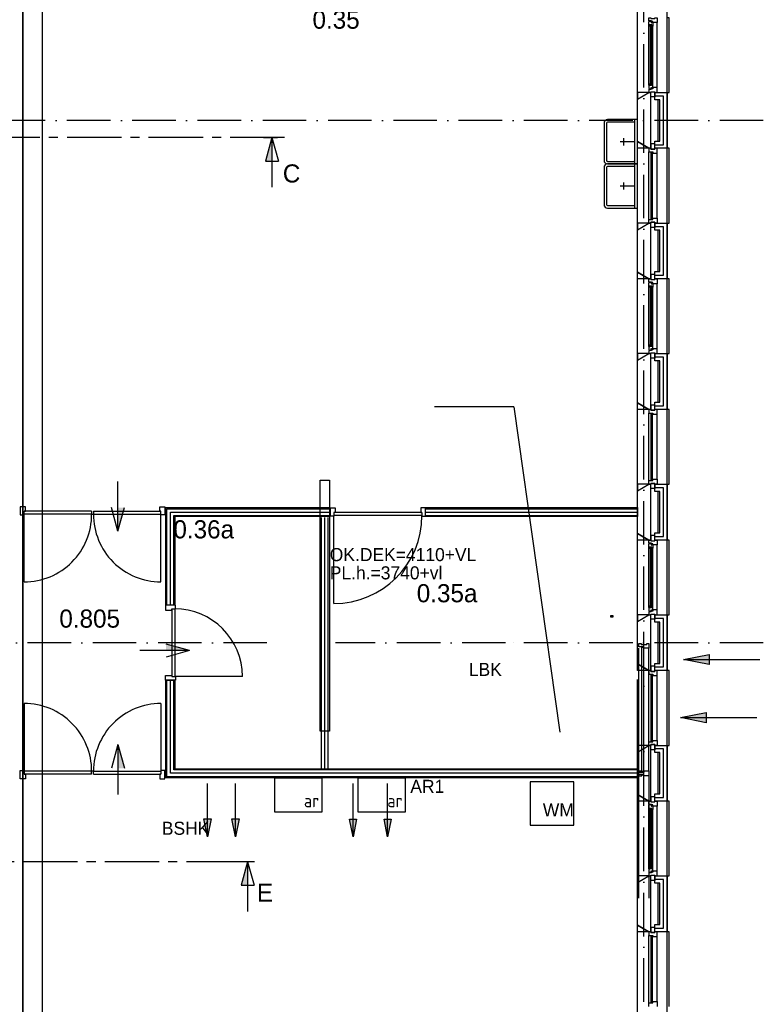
# Model space of a CAD drawing. Header units: millimetres. Extents: x -6587 to 170951, y 244 to 951952.
# Tile 71 of 102: x 125617 to 135870, y 893443 to 907016. Entities that reach past the tile are written whole.
import ezdxf

# ---------------------------------------------------------------- set-up
doc = ezdxf.new("R2010")
doc.units = ezdxf.units.MM
doc.header["$LTSCALE"] = 100
doc.linetypes.add('CENTER2', pattern=[11.25, 7.5, -1.25, 1.25, -1.25])
doc.linetypes.add('DASHDOT', pattern=[9, 6, -1.5, 0, -1.5])
doc.layers.get('0').update_dxf_attribs({"linetype": 'CONTINUOUS'})
for name, color, linetype in [('AL$7----_STRAMIEN', 1, 'DASHDOT'), ('BOUW', 8, 'CONTINUOUS'), ('DOORSNEDE', 1, 'CONTINUOUS'), ('FL82----', 7, 'CONTINUOUS'), ('KABELGOOT', 8, 'CONTINUOUS')]:
    doc.layers.add(name, color=color, linetype=linetype)
doc.styles.add('BURO-018', font='BUROFONT.shx', dxfattribs={"height": 180})
doc.styles.add('BURO-025', font='BUROFONT.shx', dxfattribs={"height": 250})
doc.styles.add('BURO-050', font='BUROFONT.shx', dxfattribs={"height": 500})
doc.styles.get("Standard").update_dxf_attribs({"font": 'iso.shx'})

# ---------------------------------------------------------------- blocks, each defined once
blk = doc.blocks.new('114-37S')
at = {"color": 0, "linetype": 'Continuous'}
for p, q in [((-305, 410), (-305, 0)), ((-270, 410), (-270, 50)), ((255, 460), (-255, 460)), ((255, 425), (-255, 425)), ((270, 50), (270, 410)), ((305, 0), (305, 410)), ((-50, 185), (50, 185)), ((0, 35), (0, 235)), ((-305, 35), (305, 35)), ((-305, 0), (305, 0))]:
    blk.add_line(p, q, dxfattribs=at)
for centre, radius, start, end in [((-255, 410), 50, 90, 180), ((-255, 410), 15, 90, 180), ((255, 410), 50, 0, 90), ((255, 410), 15, 0, 90), ((-255, 50), 15, 180, 270), ((255, 50), 15, 270, 0)]:
    blk.add_arc(centre, radius, start, end, dxfattribs=at)
blk = doc.blocks.new('LU-PIJL7')
at = {"color": 0, "linetype": 'Continuous'}
for p, q in [((0, 0), (-15, 0)), ((-5, -1), (-5, 1)), ((-5, 1), (0, 0)), ((0, 0), (-5, -1))]:
    blk.add_line(p, q, dxfattribs=at)
blk.add_solid([(-5, 1), (-5, -1), (0, 0)], dxfattribs=at)

msp = doc.modelspace()

# ---------------------------------------------------------------- linework, layer by layer
at = {"layer": 'AL$7----_STRAMIEN', "color": 1}
for p, q in [((134223.6, 877276.5), (134223.6, 949018.6)), ((135869.9, 905627.5), (124793.2, 905627.5)), ((129025.4, 898427.5), (114934.4, 898427.5)), ((132317.6, 898427.5), (129971.7, 898427.5)), ((135869.9, 898427.5), (132408.7, 898427.5))]:
    msp.add_line(p, q, dxfattribs=at)
at = {"layer": 'BOUW'}
for p, q in [((134543.6, 880107.5), (134543.6, 929347.5)), ((134133.6, 905920.3), (134293.6, 906012.7)), ((134133.6, 905335.1), (134133.6, 905920.3)), ((134293.6, 906012.7), (134313.6, 906012.7)), ((134313.6, 906012.7), (134313.6, 905242.7)), ((134313.6, 905912.7), (134313.6, 905342.7)), ((134374.6, 906012.7), (134543.6, 906012.7)), ((134374.6, 905912.7), (134374.6, 906012.7)), ((134493.6, 905962.7), (134374.6, 905962.7)), ((134493.6, 905962.7), (134374.6, 905962.7)), ((134443.6, 905912.7), (134374.6, 905912.7)), ((134413.6, 905912.7), (134413.6, 905342.7)), ((134443.6, 905342.7), (134443.6, 905912.7)), ((134493.6, 905292.7), (134493.6, 905962.7)), ((134493.6, 905292.7), (134493.6, 905962.7)), ((134543.6, 906012.7), (134543.6, 905242.7)), ((134374.6, 905242.7), (134374.6, 905342.7)), ((134374.6, 905342.7), (134443.6, 905342.7)), ((134293.6, 905242.7), (134133.6, 905335.1)), ((134313.6, 905242.7), (134293.6, 905242.7)), ((134374.6, 905292.7), (134493.6, 905292.7)), ((134374.6, 905292.7), (134493.6, 905292.7)), ((134543.6, 905242.7), (134374.6, 905242.7)), ((134133.6, 904120.3), (134293.6, 904212.7)), ((134133.6, 903535.1), (134133.6, 904120.3)), ((134293.6, 904212.7), (134313.6, 904212.7)), ((134313.6, 904212.7), (134313.6, 903442.7)), ((134374.6, 904212.7), (134543.6, 904212.7)), ((134374.6, 904112.7), (134374.6, 904212.7)), ((134493.6, 904162.7), (134374.6, 904162.7)), ((134493.6, 904162.7), (134374.6, 904162.7)), ((134493.6, 903492.7), (134493.6, 904162.7)), ((134493.6, 903492.7), (134493.6, 904162.7)), ((134543.6, 904212.7), (134543.6, 903442.7)), ((134313.6, 904112.7), (134313.6, 903542.7)), ((134443.6, 904112.7), (134374.6, 904112.7)), ((134413.6, 904112.7), (134413.6, 903542.7)), ((134443.6, 903542.7), (134443.6, 904112.7)), ((134133.6, 903535.1), (134293.6, 903442.7)), ((134133.6, 903442.7), (134133.6, 903535.1)), ((134133.6, 902320.3), (134133.6, 903535.1)), ((134293.6, 903442.7), (134133.6, 903535.1)), ((134293.6, 903442.7), (134133.6, 903442.7)), ((134293.6, 903398.7), (134293.6, 903442.7)), ((134293.6, 903442.7), (134318.6, 903442.7)), ((134313.6, 903442.7), (134293.6, 903442.7)), ((134318.6, 903503.7), (134318.6, 903432.7)), ((134374.6, 903503.7), (134318.6, 903503.7)), ((134318.6, 903442.7), (134318.6, 903432.7)), ((134374.6, 903442.7), (134374.6, 903542.7)), ((134374.6, 903542.7), (134443.6, 903542.7)), ((134374.6, 903432.7), (134374.6, 903503.7)), ((134374.6, 903492.7), (134493.6, 903492.7)), ((134374.6, 903492.7), (134493.6, 903492.7)), ((134374.6, 903442.7), (134407.6, 903442.7)), ((134374.6, 903432.7), (134374.6, 903442.7)), ((134543.6, 903442.7), (134374.6, 903442.7)), ((134407.6, 903442.7), (134407.6, 903375.7)), ((134573.6, 903442.7), (134543.6, 903442.7)), ((134573.6, 902412.7), (134573.6, 903442.7)), ((134290.6, 903386), (134294.8, 903388.4)), ((134290.6, 903343.5), (134290.6, 903386)), ((134331.6, 903343.5), (134290.6, 903343.5)), ((134290.6, 902511.9), (134290.6, 903343.5)), ((134292.9, 903326.5), (134292.9, 903343.5)), ((134292.9, 903343.5), (134306.4, 903343.5)), ((134306.4, 903326.5), (134292.9, 903326.5)), ((134329.6, 903398.7), (134293.6, 903398.7)), ((134294.8, 903395.5), (134324.6, 903395.5)), ((134294.8, 903388.4), (134294.8, 903395.5)), ((134306.4, 903343.5), (134306.4, 903326.5)), ((134308.6, 903341.5), (134308.6, 902513.9)), ((134329.6, 903341.5), (134308.6, 903341.5)), ((134318.6, 903432.7), (134374.6, 903432.7)), ((134318.6, 903432.7), (134374.6, 903432.7)), ((134324.6, 903395.5), (134324.6, 903373)), ((134324.6, 903373), (134329.6, 903373)), ((134329.6, 903392.7), (134329.6, 903398.7)), ((134344.6, 903392.7), (134329.6, 903392.7)), ((134329.6, 903381), (134344.6, 903381)), ((134329.6, 903373), (134329.6, 903381)), ((134329.6, 902513.9), (134329.6, 903341.5)), ((134331.6, 903326.5), (134331.6, 903343.5)), ((134344.6, 903328.6), (134331.6, 903326.5)), ((134344.6, 903375.7), (134344.6, 903392.7)), ((134344.6, 903381), (134344.6, 903375.7)), ((134407.6, 903375.7), (134344.6, 903375.7)), ((134344.6, 903375.7), (134344.6, 903328.6)), ((134344.6, 902526.8), (134344.6, 903328.6)), ((134407.6, 902479.7), (134407.6, 903375.7)), ((134290.6, 902511.9), (134290.6, 902469.4)), ((134331.6, 902511.9), (134290.6, 902511.9)), ((134292.9, 902528.9), (134292.9, 902511.9)), ((134306.4, 902528.9), (134292.9, 902528.9)), ((134292.9, 902511.9), (134306.4, 902511.9)), ((134306.4, 902511.9), (134306.4, 902528.9)), ((134308.6, 902513.9), (134329.6, 902513.9)), ((134331.6, 902528.9), (134331.6, 902511.9)), ((134344.6, 902526.8), (134331.6, 902528.9)), ((134344.6, 902479.7), (134344.6, 902526.8)), ((134133.6, 902320.3), (134293.6, 902412.7)), ((134133.6, 902412.7), (134133.6, 902320.3)), ((134293.6, 902412.7), (134133.6, 902412.7)), ((134133.6, 902320.3), (134293.6, 902412.7)), ((134290.6, 902469.4), (134294.8, 902466.9)), ((134293.6, 902456.7), (134293.6, 902412.7)), ((134329.6, 902456.7), (134293.6, 902456.7)), ((134293.6, 902412.7), (134318.6, 902412.7)), ((134293.6, 902412.7), (134313.6, 902412.7)), ((134294.8, 902466.9), (134294.8, 902459.9)), ((134294.8, 902459.9), (134324.6, 902459.9)), ((134313.6, 902412.7), (134313.6, 901642.7)), ((134318.6, 902351.7), (134318.6, 902422.7)), ((134318.6, 902422.7), (134374.6, 902422.7)), ((134318.6, 902422.7), (134374.6, 902422.7)), ((134318.6, 902412.7), (134318.6, 902422.7)), ((134374.6, 902351.7), (134318.6, 902351.7)), ((134324.6, 902482.4), (134329.6, 902482.4)), ((134324.6, 902459.9), (134324.6, 902482.4)), ((134329.6, 902482.4), (134329.6, 902474.4)), ((134329.6, 902474.4), (134344.6, 902474.4)), ((134329.6, 902462.7), (134329.6, 902456.7)), ((134344.6, 902462.7), (134329.6, 902462.7)), ((134344.6, 902474.4), (134344.6, 902479.7)), ((134344.6, 902479.7), (134344.6, 902462.7)), ((134407.6, 902479.7), (134344.6, 902479.7)), ((134374.6, 902422.7), (134374.6, 902351.7)), ((134374.6, 902422.7), (134374.6, 902412.7)), ((134374.6, 902412.7), (134407.6, 902412.7)), ((134374.6, 902412.7), (134543.6, 902412.7)), ((134374.6, 902312.7), (134374.6, 902412.7)), ((134493.6, 902362.7), (134374.6, 902362.7)), ((134407.6, 902412.7), (134407.6, 902479.7)), ((134493.6, 901692.7), (134493.6, 902362.7)), ((134543.6, 902412.7), (134543.6, 901642.7)), ((134543.6, 902412.7), (134573.6, 902412.7)), ((134133.6, 901735.1), (134133.6, 902320.3)), ((134443.6, 902312.7), (134374.6, 902312.7)), ((134443.6, 901742.7), (134443.6, 902312.7)), ((134293.6, 901642.7), (134133.6, 901735.1)), ((134374.6, 901642.7), (134374.6, 901742.7)), ((134374.6, 901742.7), (134443.6, 901742.7)), ((134374.6, 901692.7), (134493.6, 901692.7)), ((134313.6, 901642.7), (134293.6, 901642.7)), ((134543.6, 901642.7), (134374.6, 901642.7)), ((126609.6, 900239.7), (126609.6, 900199.7)), ((126609.6, 900199.7), (126634.6, 900199.7)), ((126634.6, 900239.7), (126634.6, 900199.7)), ((134154.6, 896661.2), (134154.6, 898351.7)), ((134196.6, 898364.7), (134217.6, 898364.7)), ((134196.6, 896648.2), (134196.6, 898364.7)), ((134217.6, 898364.7), (134217.6, 896648.2)), ((134293.6, 896661.2), (134293.6, 898351.7)), ((126634.6, 896655.7), (126609.6, 896655.7)), ((126609.6, 896615.7), (126609.6, 896655.7)), ((126634.6, 896615.7), (126634.6, 896655.7)), ((134133.6, 896540.5), (134133.6, 896448.1)), ((134154.6, 894903.7), (134154.6, 896594.2)), ((134217.6, 896648.2), (134196.6, 896648.2)), ((134293.6, 896594.2), (134293.6, 894903.7)), ((134133.6, 895120.3), (134293.6, 895212.7)), ((134293.6, 895212.7), (134313.6, 895212.7)), ((134313.6, 895212.7), (134313.6, 894442.7)), ((134374.6, 895212.7), (134543.6, 895212.7)), ((134374.6, 895112.7), (134374.6, 895212.7)), ((134493.6, 895162.7), (134374.6, 895162.7)), ((134493.6, 895162.7), (134374.6, 895162.7)), ((134493.6, 894492.7), (134493.6, 895162.7)), ((134493.6, 894492.7), (134493.6, 895162.7)), ((134543.6, 895212.7), (134543.6, 894442.7)), ((134133.6, 894535.1), (134133.6, 895120.3)), ((134313.6, 895112.7), (134313.6, 894542.7)), ((134443.6, 895112.7), (134374.6, 895112.7)), ((134413.6, 895112.7), (134413.6, 894542.7)), ((134443.6, 894542.7), (134443.6, 895112.7)), ((134133.6, 894535.1), (134293.6, 894442.7)), ((134133.6, 894442.7), (134133.6, 894535.1)), ((134133.6, 893320.3), (134133.6, 894535.1)), ((134293.6, 894442.7), (134133.6, 894535.1)), ((134318.6, 894503.7), (134318.6, 894432.7)), ((134374.6, 894503.7), (134318.6, 894503.7)), ((134374.6, 894442.7), (134374.6, 894542.7)), ((134374.6, 894542.7), (134443.6, 894542.7)), ((134374.6, 894432.7), (134374.6, 894503.7)), ((134374.6, 894492.7), (134493.6, 894492.7)), ((134374.6, 894492.7), (134493.6, 894492.7)), ((134293.6, 894442.7), (134133.6, 894442.7)), ((134293.6, 894442.7), (134293.6, 894392.7)), ((134318.6, 894442.7), (134293.6, 894442.7)), ((134313.6, 894442.7), (134293.6, 894442.7)), ((134293.6, 894392.7), (134344.6, 894392.7)), ((134293.6, 894392.7), (134293.6, 894392.7)), ((134293.6, 893462.7), (134293.6, 894392.7)), ((134318.6, 894442.7), (134318.6, 894442.7)), ((134318.6, 894432.7), (134318.6, 894442.7)), ((134374.6, 894432.7), (134318.6, 894432.7)), ((134318.6, 894432.7), (134374.6, 894432.7)), ((134319.6, 894387.7), (134319.6, 893467.7)), ((134340.6, 894387.7), (134319.6, 894387.7)), ((134340.6, 893467.7), (134340.6, 894387.7)), ((134344.6, 894392.7), (134344.6, 894375.7)), ((134344.6, 894375.7), (134407.6, 894375.7)), ((134374.6, 894442.7), (134374.6, 894432.7)), ((134407.6, 894442.7), (134374.6, 894442.7)), ((134543.6, 894442.7), (134374.6, 894442.7)), ((134407.6, 894375.7), (134407.6, 894442.7)), ((134407.6, 893479.7), (134407.6, 894375.7)), ((134407.6, 894375.7), (134407.6, 894375.7)), ((134407.6, 894375.7), (134407.6, 894375.7)), ((134407.6, 894375.7), (134407.6, 894375.7)), ((134407.6, 894375.7), (134407.6, 894375.7)), ((134573.6, 894442.7), (134543.6, 894442.7)), ((134573.6, 893412.7), (134573.6, 894442.7)), ((134293.6, 893412.7), (134293.6, 893462.7)), ((134293.6, 893462.7), (134344.6, 893462.7)), ((134293.6, 893462.7), (134293.6, 893462.7)), ((134319.6, 893467.7), (134340.6, 893467.7)), ((134344.6, 893479.7), (134407.6, 893479.7)), ((134344.6, 893462.7), (134344.6, 893479.7)), ((134407.6, 893479.7), (134407.6, 893412.7)), ((134407.6, 893479.7), (134407.6, 893479.7)), ((134407.6, 893479.7), (134407.6, 893479.7)), ((134407.6, 893479.7), (134407.6, 893479.7)), ((134407.6, 893479.7), (134407.6, 893479.7))]:
    msp.add_line(p, q, dxfattribs=at)
at = {"layer": 'BOUW', "color": 1}
for q in [(131334.5, 901679.9), (133065.7, 897195.7)]:
    msp.add_line((132428.9, 901679.9), q, dxfattribs=at)
at = {"layer": 'BOUW'}
for points in [[(134133.6, 905920.3), (134133.6, 907135.1)], [(134407.6, 906079.7), (134407.6, 906975.7)], [(134543.6, 906012.7), (134573.6, 906012.7), (134573.6, 907042.7), (134543.6, 907042.7)], [(134290.6, 906111.9), (134290.6, 906943.5)], [(134344.6, 906126.8), (134344.6, 906928.6)], [(134133.6, 904120.3), (134133.6, 905335.1)], [(134543.6, 904212.7), (134573.6, 904212.7), (134573.6, 905242.7), (134543.6, 905242.7)], [(134293.6, 904262.7), (134293.6, 905192.7)], [(134407.6, 904279.7), (134407.6, 905175.7)], [(134374.6, 901692.7), (134493.6, 901692.7), (134493.6, 902362.7), (134374.6, 902362.7)], [(134313.6, 902312.7), (134313.6, 901742.7)], [(134413.6, 902312.7), (134413.6, 901742.7)], [(134133.6, 900520.3), (134133.6, 901735.1)], [(134293.6, 900662.7), (134293.6, 901592.7)], [(134407.6, 900679.7), (134407.6, 901575.7)], [(134543.6, 900612.7), (134573.6, 900612.7), (134573.6, 901642.7), (134543.6, 901642.7)], [(134313.6, 900512.7), (134313.6, 899942.7)], [(134374.6, 899892.7), (134493.6, 899892.7), (134493.6, 900562.7), (134374.6, 900562.7)], [(134413.6, 900512.7), (134413.6, 899942.7)], [(125623.6, 900188.7), (125679.6, 900188.7), (125679.6, 900239.7), (125696.6, 900239.7), (125696.6, 900302.7), (125623.6, 900302.7), (125623.6, 900239.7), (125623.6, 900239.7), (125623.6, 900188.7), (125679.6, 900188.7)], [(126609.6, 900239.7), (125679.6, 900239.7)], [(126609.6, 900199.7), (125679.6, 900199.7)], [(125679.6, 899265.7), (125679.6, 900199.7)], [(126634.6, 900239.7), (127564.6, 900239.7)], [(126634.6, 900199.7), (127564.6, 900199.7)], [(127620.6, 900188.7), (127564.6, 900188.7), (127564.6, 900239.7), (127547.6, 900239.7), (127547.6, 900302.7), (127620.6, 900302.7), (127620.6, 900239.7), (127620.6, 900239.7), (127620.6, 900188.7), (127564.6, 900188.7)], [(127564.6, 899265.7), (127564.6, 900199.7)], [(127648.1, 898944.7), (127648.1, 900275.2), (129899.6, 900275.2)], [(127695.6, 898944.7), (127695.6, 900227.7), (129899.6, 900227.7)], [(127743.1, 898944.7), (127743.1, 900180.2), (129899.6, 900180.2)], [(129899.6, 900170.7), (129899.6, 900284.7), (129966.6, 900284.7), (129966.6, 900221.7), (129949.6, 900221.7), (129949.6, 900170.7), (129899.6, 900170.7)], [(131163.6, 900221.7), (129949.6, 900221.7)], [(131163.6, 900181.7), (129949.6, 900181.7)], [(129949.6, 898967.7), (129949.6, 900181.7)], [(131213.6, 900170.7), (131213.6, 900284.7), (131146.6, 900284.7), (131146.6, 900221.7), (131163.6, 900221.7), (131163.6, 900170.7), (131213.6, 900170.7)], [(131213.6, 900275.2), (134133.6, 900275.2)], [(131213.6, 900227.7), (134133.6, 900227.7)], [(131213.6, 900180.2), (134133.6, 900180.2)], [(129777.1, 896690.2), (129777.1, 900152.7)], [(129824.6, 896690.2), (129824.6, 900152.7)], [(129872.1, 896690.2), (129872.1, 900152.7)], [(134133.6, 898720.3), (134133.6, 899935.1)], [(134407.6, 898879.7), (134407.6, 899775.7)], [(134543.6, 898812.7), (134573.6, 898812.7), (134573.6, 899842.7), (134543.6, 899842.7)], [(134290.6, 898911.9), (134290.6, 899743.5)], [(134344.6, 898926.8), (134344.6, 899728.6)], [(127765.1, 898944.7), (127626.1, 898944.7), (127626.1, 898877.7), (127714.1, 898877.7), (127714.1, 898894.7), (127765.1, 898894.7), (127765.1, 898944.7)], [(127714.1, 898894.7), (127714.1, 897960.7)], [(127754.1, 898894.7), (127754.1, 897960.7)], [(134313.6, 898712.7), (134313.6, 898142.7)], [(134374.6, 898092.7), (134493.6, 898092.7), (134493.6, 898762.7), (134374.6, 898762.7)], [(134413.6, 898712.7), (134413.6, 898142.7)], [(134543.6, 897012.7), (134573.6, 897012.7), (134573.6, 898042.7), (134543.6, 898042.7)], [(127765.1, 897910.7), (127626.1, 897910.7), (127626.1, 897977.7), (127714.1, 897977.7), (127714.1, 897960.7), (127765.1, 897960.7), (127765.1, 897910.7)], [(134133.6, 896580.2), (127648.1, 896580.2), (127648.1, 897910.7)], [(134133.6, 896627.7), (127695.6, 896627.7), (127695.6, 897910.7)], [(134133.6, 896675.2), (127743.1, 896675.2), (127743.1, 897910.7)], [(128688.1, 897960.7), (127754.1, 897960.7)], [(134133.6, 896920.3), (134133.6, 897920.8)], [(134293.6, 897062.7), (134293.6, 897992.7)], [(134407.6, 897079.7), (134407.6, 897975.7)], [(125679.6, 897589.7), (125679.6, 896655.7)], [(127564.6, 897589.7), (127564.6, 896655.7)], [(134374.6, 896292.7), (134493.6, 896292.7), (134493.6, 896962.7), (134374.6, 896962.7)], [(134313.6, 896912.7), (134313.6, 896342.7)], [(134413.6, 896912.7), (134413.6, 896342.7)], [(125623.6, 896666.7), (125679.6, 896666.7), (125679.6, 896615.7), (125696.6, 896615.7), (125696.6, 896552.7), (125623.6, 896552.7), (125623.6, 896615.7), (125623.6, 896615.7), (125623.6, 896666.7), (125679.6, 896666.7)], [(126609.6, 896655.7), (125679.6, 896655.7)], [(126634.6, 896655.7), (127564.6, 896655.7)], [(127620.6, 896666.7), (127564.6, 896666.7), (127564.6, 896615.7), (127547.6, 896615.7), (127547.6, 896552.7), (127620.6, 896552.7), (127620.6, 896615.7), (127620.6, 896615.7), (127620.6, 896666.7), (127564.6, 896666.7)], [(126609.6, 896615.7), (125679.6, 896615.7)], [(126634.6, 896615.7), (127564.6, 896615.7)], [(129783.6, 896565.2), (129783.6, 896265.2), (129783.6, 896090.2), (129733.6, 896090.2), (129183.6, 896090.2), (129133.6, 896090.2), (129133.6, 896265.2), (129133.6, 896565.2), (129783.6, 896565.2)], [(130933.6, 896565.2), (130933.6, 896265.2), (130933.6, 896090.2), (130883.6, 896090.2), (130333.6, 896090.2), (130283.6, 896090.2), (130283.6, 896265.2), (130283.6, 896565.2), (130933.6, 896565.2)], [(134133.6, 895120.3), (134133.6, 896335.1)], [(134543.6, 895212.7), (134573.6, 895212.7), (134573.6, 896242.7), (134543.6, 896242.7)], [(134290.6, 895311.9), (134290.6, 896143.5)], [(134344.6, 895326.8), (134344.6, 896128.6)], [(134407.6, 895279.7), (134407.6, 896175.7)]]:
    msp.add_lwpolyline(points, dxfattribs=at)
for points in [[(134290.6, 906986), (134294.8, 906988.4), (134294.8, 906995.5), (134324.6, 906995.5), (134324.6, 906973), (134329.6, 906973), (134329.6, 906981), (134344.6, 906981), (134344.6, 906975.7), (134344.6, 906928.6), (134331.6, 906926.5), (134331.6, 906943.5), (134290.6, 906943.5)], [(134293.6, 907042.7), (134318.6, 907042.7), (134318.6, 907032.7), (134374.6, 907032.7), (134374.6, 907042.7), (134407.6, 907042.7), (134407.6, 906975.7), (134344.6, 906975.7), (134344.6, 906992.7), (134329.6, 906992.7), (134329.6, 906998.7), (134293.6, 906998.7)], [(134292.9, 906943.5), (134306.4, 906943.5), (134306.4, 906926.5), (134292.9, 906926.5)], [(134308.6, 906113.9), (134329.6, 906113.9), (134329.6, 906941.5), (134308.6, 906941.5)], [(134290.6, 906069.4), (134294.8, 906066.9), (134294.8, 906059.9), (134324.6, 906059.9), (134324.6, 906082.4), (134329.6, 906082.4), (134329.6, 906074.4), (134344.6, 906074.4), (134344.6, 906079.7), (134344.6, 906126.8), (134331.6, 906128.9), (134331.6, 906111.9), (134290.6, 906111.9)], [(134292.9, 906111.9), (134306.4, 906111.9), (134306.4, 906128.9), (134292.9, 906128.9)], [(134293.6, 906012.7), (134318.6, 906012.7), (134318.6, 906022.7), (134374.6, 906022.7), (134374.6, 906012.7), (134407.6, 906012.7), (134407.6, 906079.7), (134344.6, 906079.7), (134344.6, 906062.7), (134329.6, 906062.7), (134329.6, 906056.7), (134293.6, 906056.7)], [(134318.6, 906022.7), (134374.6, 906022.7), (134374.6, 905951.7), (134318.6, 905951.7)], [(134293.6, 906012.7), (134133.6, 906012.7), (134133.6, 905920.3)], [(134293.6, 905242.7), (134133.6, 905242.7), (134133.6, 905335.1)], [(134293.6, 905192.7), (134293.6, 905192.7), (134344.6, 905192.7), (134344.6, 905175.7), (134407.6, 905175.7), (134407.6, 905175.7), (134407.6, 905175.7), (134407.6, 905175.7), (134407.6, 905175.7), (134407.6, 905242.7), (134374.6, 905242.7), (134374.6, 905232.7), (134318.6, 905232.7), (134318.6, 905242.7), (134318.6, 905242.7), (134293.6, 905242.7)], [(134318.6, 905232.7), (134374.6, 905232.7), (134374.6, 905303.7), (134318.6, 905303.7)], [(134319.6, 904267.7), (134340.6, 904267.7), (134340.6, 905187.7), (134319.6, 905187.7)], [(134293.6, 904262.7), (134293.6, 904262.7), (134344.6, 904262.7), (134344.6, 904279.7), (134407.6, 904279.7), (134407.6, 904279.7), (134407.6, 904279.7), (134407.6, 904279.7), (134407.6, 904279.7), (134407.6, 904212.7), (134374.6, 904212.7), (134374.6, 904222.7), (134318.6, 904222.7), (134318.6, 904212.7), (134318.6, 904212.7), (134293.6, 904212.7)], [(134293.6, 904212.7), (134133.6, 904212.7), (134133.6, 904120.3)], [(134318.6, 904222.7), (134374.6, 904222.7), (134374.6, 904151.7), (134318.6, 904151.7)], [(134293.6, 901642.7), (134133.6, 901642.7), (134133.6, 901735.1)], [(134318.6, 901632.7), (134374.6, 901632.7), (134374.6, 901703.7), (134318.6, 901703.7)], [(134293.6, 901592.7), (134293.6, 901592.7), (134344.6, 901592.7), (134344.6, 901575.7), (134407.6, 901575.7), (134407.6, 901575.7), (134407.6, 901575.7), (134407.6, 901575.7), (134407.6, 901575.7), (134407.6, 901642.7), (134374.6, 901642.7), (134374.6, 901632.7), (134318.6, 901632.7), (134318.6, 901642.7), (134318.6, 901642.7), (134293.6, 901642.7)], [(134319.6, 900667.7), (134340.6, 900667.7), (134340.6, 901587.7), (134319.6, 901587.7)], [(129762.1, 897206.4), (129762.1, 900668.9), (129887.1, 900668.9), (129887.1, 897206.4)], [(134293.6, 900612.7), (134133.6, 900612.7), (134133.6, 900520.3)], [(134313.6, 899842.7), (134293.6, 899842.7), (134133.6, 899935.1), (134133.6, 900520.3), (134293.6, 900612.7), (134313.6, 900612.7)], [(134293.6, 900662.7), (134293.6, 900662.7), (134344.6, 900662.7), (134344.6, 900679.7), (134407.6, 900679.7), (134407.6, 900679.7), (134407.6, 900679.7), (134407.6, 900679.7), (134407.6, 900679.7), (134407.6, 900612.7), (134374.6, 900612.7), (134374.6, 900622.7), (134318.6, 900622.7), (134318.6, 900612.7), (134318.6, 900612.7), (134293.6, 900612.7)], [(134318.6, 900622.7), (134374.6, 900622.7), (134374.6, 900551.7), (134318.6, 900551.7)], [(134374.6, 899942.7), (134443.6, 899942.7), (134443.6, 900512.7), (134374.6, 900512.7), (134374.6, 900612.7), (134543.6, 900612.7), (134543.6, 899842.7), (134374.6, 899842.7)], [(127633.1, 898944.7), (127633.1, 900290.2), (129899.6, 900290.2), (129899.6, 900165.2), (127758.1, 900165.2), (127758.1, 898944.7)], [(131213.6, 900290.2), (134133.6, 900290.2), (134133.6, 900165.2), (131213.6, 900165.2)], [(134293.6, 899842.7), (134133.6, 899842.7), (134133.6, 899935.1)], [(134290.6, 899786), (134294.8, 899788.4), (134294.8, 899795.5), (134324.6, 899795.5), (134324.6, 899773), (134329.6, 899773), (134329.6, 899781), (134344.6, 899781), (134344.6, 899775.7), (134344.6, 899728.6), (134331.6, 899726.5), (134331.6, 899743.5), (134290.6, 899743.5)], [(134293.6, 899842.7), (134318.6, 899842.7), (134318.6, 899832.7), (134374.6, 899832.7), (134374.6, 899842.7), (134407.6, 899842.7), (134407.6, 899775.7), (134344.6, 899775.7), (134344.6, 899792.7), (134329.6, 899792.7), (134329.6, 899798.7), (134293.6, 899798.7)], [(134318.6, 899832.7), (134374.6, 899832.7), (134374.6, 899903.7), (134318.6, 899903.7)], [(134292.9, 899743.5), (134306.4, 899743.5), (134306.4, 899726.5), (134292.9, 899726.5)], [(134308.6, 898913.9), (134329.6, 898913.9), (134329.6, 899741.5), (134308.6, 899741.5)], [(134290.6, 898869.4), (134294.8, 898866.9), (134294.8, 898859.9), (134324.6, 898859.9), (134324.6, 898882.4), (134329.6, 898882.4), (134329.6, 898874.4), (134344.6, 898874.4), (134344.6, 898879.7), (134344.6, 898926.8), (134331.6, 898928.9), (134331.6, 898911.9), (134290.6, 898911.9)], [(134292.9, 898911.9), (134306.4, 898911.9), (134306.4, 898928.9), (134292.9, 898928.9)], [(134293.6, 898812.7), (134318.6, 898812.7), (134318.6, 898822.7), (134374.6, 898822.7), (134374.6, 898812.7), (134407.6, 898812.7), (134407.6, 898879.7), (134344.6, 898879.7), (134344.6, 898862.7), (134329.6, 898862.7), (134329.6, 898856.7), (134293.6, 898856.7)], [(134318.6, 898822.7), (134374.6, 898822.7), (134374.6, 898751.7), (134318.6, 898751.7)], [(133801.7, 898798.9), (133763.7, 898798.9), (133763.7, 898781.9), (133801.7, 898781.9)], [(134313.6, 898042.7), (134293.6, 898042.7), (134133.6, 898135.1), (134133.6, 898720.3), (134293.6, 898812.7), (134313.6, 898812.7)], [(134293.6, 898812.7), (134133.6, 898812.7), (134133.6, 898720.3)], [(134374.6, 898142.7), (134443.6, 898142.7), (134443.6, 898712.7), (134374.6, 898712.7), (134374.6, 898812.7), (134543.6, 898812.7), (134543.6, 898042.7), (134374.6, 898042.7)], [(134221.6, 898351.7), (134221.6, 898368.7), (134154.6, 898368.7), (134154.6, 898418.7), (134184.1, 898418.7), (134184.1, 898404.7), (134264.1, 898404.7), (134264.1, 898418.7), (134293.6, 898418.7), (134293.6, 898351.7)], [(134192.6, 898351.7), (134196.6, 898351.7), (134196.6, 898364.7), (134217.6, 898364.7), (134217.6, 898351.7), (134221.6, 898351.7), (134221.6, 898368.7), (134192.6, 898368.7)], [(134293.6, 898042.7), (134133.6, 898042.7), (134133.6, 898135.1)], [(134293.6, 897992.7), (134293.6, 897992.7), (134344.6, 897992.7), (134344.6, 897975.7), (134407.6, 897975.7), (134407.6, 897975.7), (134407.6, 897975.7), (134407.6, 897975.7), (134407.6, 897975.7), (134407.6, 898042.7), (134374.6, 898042.7), (134374.6, 898032.7), (134318.6, 898032.7), (134318.6, 898042.7), (134318.6, 898042.7), (134293.6, 898042.7)], [(134318.6, 898032.7), (134374.6, 898032.7), (134374.6, 898103.7), (134318.6, 898103.7)], [(134133.6, 896565.2), (127633.1, 896565.2), (127633.1, 897910.7), (127758.1, 897910.7), (127758.1, 896690.2), (134133.6, 896690.2)], [(134319.6, 897067.7), (134340.6, 897067.7), (134340.6, 897987.7), (134319.6, 897987.7)], [(134293.6, 897062.7), (134293.6, 897062.7), (134344.6, 897062.7), (134344.6, 897079.7), (134407.6, 897079.7), (134407.6, 897079.7), (134407.6, 897079.7), (134407.6, 897079.7), (134407.6, 897079.7), (134407.6, 897012.7), (134374.6, 897012.7), (134374.6, 897022.7), (134318.6, 897022.7), (134318.6, 897012.7), (134318.6, 897012.7), (134293.6, 897012.7)], [(134293.6, 897012.7), (134133.6, 897012.7), (134133.6, 896920.3)], [(134313.6, 896242.7), (134293.6, 896242.7), (134133.6, 896335.1), (134133.6, 896920.3), (134293.6, 897012.7), (134313.6, 897012.7)], [(134318.6, 897022.7), (134374.6, 897022.7), (134374.6, 896951.7), (134318.6, 896951.7)], [(134374.6, 896342.7), (134443.6, 896342.7), (134443.6, 896912.7), (134374.6, 896912.7), (134374.6, 897012.7), (134543.6, 897012.7), (134543.6, 896242.7), (134374.6, 896242.7)], [(134293.6, 896594.2), (134221.6, 896594.2), (134221.6, 896611.2), (134154.6, 896611.2), (134154.6, 896644.2), (134221.6, 896644.2), (134221.6, 896661.2), (134293.6, 896661.2)], [(134192.6, 896644.2), (134154.6, 896644.2), (134154.6, 896661.2), (134192.6, 896661.2)], [(134192.6, 896661.2), (134196.6, 896661.2), (134196.6, 896648.2), (134217.6, 896648.2), (134217.6, 896661.2), (134221.6, 896661.2), (134221.6, 896644.2), (134192.6, 896644.2)], [(134192.6, 896611.2), (134154.6, 896611.2), (134154.6, 896594.2), (134192.6, 896594.2)], [(134192.6, 896594.2), (134196.6, 896594.2), (134196.6, 896607.2), (134217.6, 896607.2), (134217.6, 896594.2), (134221.6, 896594.2), (134221.6, 896611.2), (134192.6, 896611.2)], [(134293.6, 896242.7), (134133.6, 896242.7), (134133.6, 896335.1)], [(134293.6, 896242.7), (134318.6, 896242.7), (134318.6, 896232.7), (134374.6, 896232.7), (134374.6, 896242.7), (134407.6, 896242.7), (134407.6, 896175.7), (134344.6, 896175.7), (134344.6, 896192.7), (134329.6, 896192.7), (134329.6, 896198.7), (134293.6, 896198.7)], [(134318.6, 896232.7), (134374.6, 896232.7), (134374.6, 896303.7), (134318.6, 896303.7)], [(134290.6, 896186), (134294.8, 896188.4), (134294.8, 896195.5), (134324.6, 896195.5), (134324.6, 896173), (134329.6, 896173), (134329.6, 896181), (134344.6, 896181), (134344.6, 896175.7), (134344.6, 896128.6), (134331.6, 896126.5), (134331.6, 896143.5), (134290.6, 896143.5)], [(134292.9, 896143.5), (134306.4, 896143.5), (134306.4, 896126.5), (134292.9, 896126.5)], [(134308.6, 895313.9), (134329.6, 895313.9), (134329.6, 896141.5), (134308.6, 896141.5)], [(134290.6, 895269.4), (134294.8, 895266.9), (134294.8, 895259.9), (134324.6, 895259.9), (134324.6, 895282.4), (134329.6, 895282.4), (134329.6, 895274.4), (134344.6, 895274.4), (134344.6, 895279.7), (134344.6, 895326.8), (134331.6, 895328.9), (134331.6, 895311.9), (134290.6, 895311.9)], [(134292.9, 895311.9), (134306.4, 895311.9), (134306.4, 895328.9), (134292.9, 895328.9)], [(134293.6, 895212.7), (134133.6, 895212.7), (134133.6, 895120.3)], [(134293.6, 895212.7), (134318.6, 895212.7), (134318.6, 895222.7), (134374.6, 895222.7), (134374.6, 895212.7), (134407.6, 895212.7), (134407.6, 895279.7), (134344.6, 895279.7), (134344.6, 895262.7), (134329.6, 895262.7), (134329.6, 895256.7), (134293.6, 895256.7)], [(134318.6, 895222.7), (134374.6, 895222.7), (134374.6, 895151.7), (134318.6, 895151.7)]]:
    msp.add_lwpolyline(points, close=True, dxfattribs=at)
for centre, radius, start, end in [((125679, 900196.3), 930.6, 270.03613, 0.20977), ((127565.2, 900196.3), 930.6, 179.79023, 269.96387), ((129949.6, 900181.7), 1214, 270, 0), ((127754.1, 897960.7), 934, 0, 90), ((125679, 896659.1), 930.6, 359.79023, 89.96387), ((127565.2, 896659.1), 930.6, 90.03613, 180.20977)]:
    msp.add_arc(centre, radius, start, end, dxfattribs=at)
at = {"layer": 'DOORSNEDE', "color": 210, "linetype": 'CENTER2'}
for p, q in [((129269.8, 905391.5), (123619.4, 905391.5)), ((128665, 895408.6), (124783.6, 895408.6))]:
    msp.add_line(p, q, dxfattribs=at)
at = {"layer": 'DOORSNEDE', "color": 150}
for p, q in [((128980, 905391.5), (129171.7, 905391.5)), ((128856.6, 895408.6), (128665, 895408.6))]:
    msp.add_line(p, q, dxfattribs=at)
at = {"layer": 'DOORSNEDE', "color": 210}
for p, q in [((129095.9, 905391.5), (129005.7, 905066.4)), ((129095.9, 905391.5), (129186.2, 905066.4)), ((129095.9, 905391.5), (129095.9, 904705.2)), ((129005.7, 905066.4), (129186.2, 905066.4)), ((128759.4, 895408.6), (128669.1, 895083.5)), ((128759.4, 895408.6), (128849.7, 895083.5)), ((128759.4, 895408.6), (128759.4, 894722.3)), ((128669.1, 895083.5), (128849.7, 895083.5))]:
    msp.add_line(p, q, dxfattribs=at)
at = {"layer": 'DOORSNEDE', "color": 1}
for p, q in [((126971.7, 899965.1), (126971.2, 900651.4)), ((126971.7, 899965.1), (126881.2, 900290.1)), ((126971.7, 899965.1), (127061.8, 900290.3)), ((127960.4, 898318), (127274, 898318)), ((127960.4, 898318), (127635.3, 898408.3)), ((127960.4, 898318), (127635.3, 898227.8)), ((126971.7, 897022.8), (126881.2, 896697.8)), ((126971.7, 897022.8), (126971.2, 896336.5)), ((126971.7, 897022.8), (127061.8, 896697.6))]:
    msp.add_line(p, q, dxfattribs=at)
at = {"layer": 'DOORSNEDE', "color": 210}
for points in [[(129005.7, 905066.4), (129095.9, 905066.4), (129095.9, 905391.5)], [(128669.1, 895083.5), (128759.4, 895083.5), (128759.4, 895408.6)]]:
    msp.add_solid(points, dxfattribs=at)
at = {"layer": 'DOORSNEDE', "color": 1}
for points in [[(127061.8, 900290.3), (126971.5, 900290.2), (126971.7, 899965.1)], [(127635.3, 898408.3), (127635.3, 898318), (127960.4, 898318)], [(127061.8, 896697.6), (126971.5, 896697.7), (126971.7, 897022.8)]]:
    msp.add_solid(points, dxfattribs=at)
at = {"layer": 'FL82----'}
msp.add_lwpolyline([(132655.9, 895911.6), (133255.9, 895911.6), (133255.9, 896511.6), (132655.9, 896511.6)], close=True, dxfattribs=at)
at = {"layer": 'KABELGOOT', "color": 8}
for p, q in [((125662.3, 913379.1, 3710), (125662.3, 890546.9, 3710)), ((125662.3, 890546.9, 3650), (125662.3, 913379.1, 3650)), ((125932.3, 890546.9, 3650), (125932.3, 913379.1, 3650)), ((125932.3, 890546.9, 3710), (125932.3, 913379.1, 3710))]:
    msp.add_line(p, q, dxfattribs=at)

# ---------------------------------------------------------------- block references
at = {"layer": 'BOUW', "color": 1}
for p, xscale, yscale, zscale, rotation in [((134771.3, 898195.9), 70, 70, 70, 180), ((134730.3, 897394.2), 70, 70, 70, 180), ((128206.2, 895753.2), 49, 49, 49, 270), ((128592.7, 895753.2), 49, 49, 49, 270), ((130214.1, 895751.9), 49, 49, 49, 270), ((130689.9, 895751.9), 49, 49, 49, 270)]:
    msp.add_blockref('LU-PIJL7', p, dxfattribs=dict(at, xscale=xscale, yscale=yscale, zscale=zscale, rotation=rotation))
at = {"layer": 'FL82----', "rotation": 90}
for p in [(134133.6, 905333.2), (134133.6, 904723.2)]:
    msp.add_blockref('114-37S', p, dxfattribs=at)

# ---------------------------------------------------------------- texts
at = {"layer": 'BOUW', "style": 'BURO-025'}
for s, p in [('0.35', (129654.2, 906891.6)), ('0.36a', (127736.5, 899865.4)), ('0.35a', (131091.8, 898984.8)), ('0.805', (126164.1, 898634.9))]:
    msp.add_text(s, height=250, dxfattribs=at).set_placement(p)
at = {"layer": 'BOUW', "color": 1, "style": 'BURO-018'}
for s, p in [('OK.DEK=4110+VL', (129892.5, 899552.1)), ('PL.h.=3740+vl ', (129892.5, 899300.6)), ('LBK', (131809.5, 897969)), ('AR1', (131003, 896357.2)), ('WM', (132830.2, 896033.1)), ('BSHK', (127577, 895779.5))]:
    msp.add_text(s, height=180, dxfattribs=at).set_placement(p)
at = {"layer": 'BOUW'}
for p in [(129535.9, 896159.1), (130685.9, 896159.1)]:
    msp.add_text('ar', height=180, dxfattribs=at).set_placement(p)
at = {"layer": 'DOORSNEDE', "color": 150, "style": 'BURO-050'}
for s, p in [('C', (129245.4, 904771.3)), ('E', (128887.8, 894856.4))]:
    msp.add_text(s, height=250, dxfattribs=at).set_placement(p)

doc.saveas('drawing.dxf')
